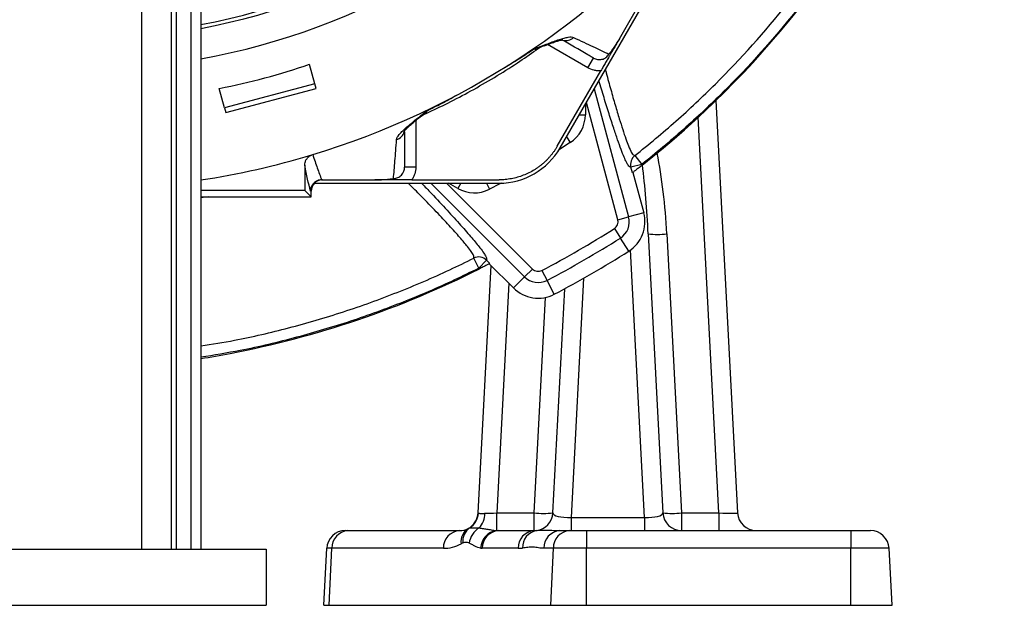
# Model space of a CAD drawing. Header units: millimetres. Extents: x 2549 to 3607, y 2373 to 3826.
# Tile 5 of 14: x 3080 to 3607, y 2373 to 2687. Entities that reach past the tile are written whole.
import ezdxf

# ---------------------------------------------------------------- set-up
doc = ezdxf.new("R2010")
doc.units = ezdxf.units.MM
doc.header["$LTSCALE"] = 2

msp = doc.modelspace()

# ---------------------------------------------------------------- linework, layer by layer
at = {"color": 7, "linetype": 'Continuous', "lineweight": 25}
for p, q in [((3145.6, 3192.84), (3145.6, 2403.4)), ((3161.58, 3192.84), (3161.58, 2403.4)), ((3164.09, 3192.84), (3164.09, 2403.4)), ((3172.08, 3192.84), (3172.08, 2403.4)), ((3177.37, 3192.84), (3177.37, 2403.4)), ((3369.68, 2618.35), (3444.3, 2747.59)), ((3401.36, 2676.78), (3442.55, 2748.12)), ((3384.47, 2661.26), (3387.47, 2666.45)), ((3238.36, 2652.66), (3235.56, 2663.09)), ((3368.14, 2619.24), (3391.47, 2659.66)), ((3238.36, 2652.66), (3190.06, 2639.72)), ((3239.01, 2650.21), (3238.36, 2652.66)), ((3190.06, 2639.72), (3187.27, 2650.15)), ((3190.72, 2637.27), (3239.01, 2650.21)), ((3453.06, 2643.74), (3464.63, 2422.88)), ((3190.06, 2639.72), (3190.72, 2637.27)), ((3409.63, 2614.23), (3413.35, 2609.53)), ((3233, 2609.02), (3233, 2595.61)), ((3413.35, 2609.53), (3407.56, 2607.98)), ((3413.35, 2609.53), (3413.48, 2609.02)), ((3292.41, 2608.1), (3286.41, 2608.1)), ((3408.35, 2605.02), (3407.56, 2607.98)), ((3408.61, 2605.22), (3414.4, 2583.59)), ((3238.19, 2599.46), (3336.96, 2599.46)), ((3242.04, 2601.24), (3270.52, 2601.24)), ((3290.3, 2601.24), (3336.96, 2601.24)), ((3233, 2595.61), (3177.37, 2595.61)), ((3236.46, 2592.16), (3233, 2595.61)), ((3236.46, 2595.24), (3236.04, 2595.24)), ((3236.46, 2592.16), (3236.46, 2595.24)), ((3177.37, 2592.16), (3236.46, 2592.16)), ((3414.4, 2583.59), (3406.34, 2581.43)), ((3400.55, 2579.88), (3406.34, 2581.43)), ((3398.7, 2575.13), (3401.91, 2570.07)), ((3416.8, 2572.3), (3424.63, 2422.88)), ((3426.79, 2572.3), (3434.62, 2422.88)), ((3406.38, 2563.02), (3401.91, 2570.07)), ((3326.08, 2553.93), (3323.39, 2559.28)), ((3326.08, 2553.93), (3330.31, 2558.16)), ((3330.31, 2558.16), (3332.04, 2556.44)), ((3344.7, 2543.35), (3331.76, 2556.29)), ((3325.8, 2422.88), (3332.74, 2555.32)), ((3326.43, 2553.57), (3326.08, 2553.93)), ((3354.85, 2553.49), (3350.61, 2549.26)), ((3359.89, 2552.72), (3362.66, 2547.41)), ((3344.7, 2543.35), (3350.61, 2549.26)), ((3366.53, 2540.01), (3362.66, 2547.41)), ((3365.8, 2422.88), (3372.09, 2542.96)), ((3335.78, 2422.88), (3355.81, 2422.88)), ((3335.78, 2413.43), (3335.78, 2422.88)), ((3355.81, 2413.4), (3355.81, 2422.88)), ((3375.54, 2420.5), (3414.9, 2420.5)), ((3375.54, 2420.5), (3375.54, 2413.4)), ((3414.9, 2420.5), (3414.9, 2413.4)), ((3434.62, 2422.88), (3434.62, 2413.4)), ((3434.62, 2422.88), (3454.65, 2422.88)), ((3454.65, 2422.88), (3454.65, 2413.4)), ((3254.71, 2413.4), (3256.11, 2413.4)), ((3256.11, 2413.4), (3315.81, 2413.4)), ((3336.66, 2413.4), (3355.81, 2413.4)), ((3369.55, 2413.4), (3374.68, 2413.4)), ((3374.68, 2413.4), (3383.78, 2413.4)), ((3383.78, 2413.4), (3383.78, 2403.92)), ((3383.78, 2413.4), (3525.22, 2413.4)), ((3525.22, 2413.4), (3535.73, 2413.4)), ((3525.22, 2413.4), (3525.22, 2403.92)), ((3012.37, 2403.4), (3212.37, 2403.4)), ((3212.37, 2403.4), (3212.37, 2373.4)), ((3243.12, 2373.4), (3244.72, 2403.92)), ((3247.47, 2403.92), (3244.72, 2403.92)), ((3246.08, 2373.4), (3247.47, 2403.92)), ((3307.16, 2403.92), (3247.47, 2403.92)), ((3347.16, 2403.92), (3328.01, 2403.92)), ((3366.03, 2403.92), (3360.91, 2403.92)), ((3364.64, 2373.4), (3366.03, 2403.92)), ((3383.78, 2403.92), (3366.03, 2403.92)), ((3383.78, 2373.4), (3383.78, 2403.92)), ((3525.22, 2403.92), (3383.78, 2403.92)), ((3525.22, 2373.4), (3525.22, 2403.92)), ((3545.71, 2403.92), (3525.22, 2403.92)), ((3547.31, 2373.4), (3545.71, 2403.92)), ((3012.37, 2373.4), (3212.37, 2373.4)), ((3243.12, 2373.4), (3246.08, 2373.4)), ((3246.08, 2373.4), (3364.64, 2373.4)), ((3364.64, 2373.4), (3383.78, 2373.4)), ((3383.78, 2373.4), (3525.22, 2373.4)), ((3525.22, 2373.4), (3547.31, 2373.4))]:
    msp.add_line(p, q, dxfattribs=at)
at = {"color": 8, "linetype": 'Continuous', "lineweight": 25}
for p, q in [((3384.47, 2661.26), (3362.91, 2673.71)), ((3387.96, 2650.01), (3406.34, 2581.43)), ((3383.17, 2641.71), (3383.17, 2636.1)), ((3400.55, 2579.88), (3383.72, 2642.67)), ((3379.93, 2636.1), (3383.17, 2636.1)), ((3292.41, 2633.01), (3292.41, 2608.1)), ((3454.65, 2422.88), (3443.55, 2634.72)), ((3373.08, 2624.23), (3375.06, 2621.17)), ((3350.61, 2549.26), (3300.4, 2599.46)), ((3308.88, 2599.46), (3354.85, 2553.49)), ((3314.85, 2596.65), (3309.99, 2599.46)), ((3316.47, 2599.46), (3314.85, 2596.65)), ((3330.17, 2599.46), (3331.83, 2596.21)), ((3181.37, 2592.16), (3177.37, 2591.58)), ((3414.9, 2420.5), (3407.39, 2563.71)), ((3342.23, 2545.83), (3335.78, 2422.88)), ((3382.25, 2548.56), (3375.54, 2420.5)), ((3355.81, 2422.88), (3361.86, 2538.32))]:
    msp.add_line(p, q, dxfattribs=at)
at = {"color": 8, "linetype": 'Continuous', "lineweight": 25, "flags": 128}
for points in [[(3375.06, 2621.17), (3369.8, 2617.81), (3369.09, 2617.36)], [(3338.12, 2599.48), (3337.37, 2599.09), (3331.83, 2596.21)]]:
    msp.add_lwpolyline(points, dxfattribs=at)
at = {"color": 7, "linetype": 'Continuous', "lineweight": 25}
for centre, radius, start, end in [((3112.37, 3026.24), 348, 280.765, 0), ((3112.37, 3026.24), 350, 280.7028, 0), ((3112.37, 3026.24), 365.99, 280.23, 0), ((3097.38, 3009.24), 510, 308.3028, 0.8402), ((3112.37, 3026.24), 430.02, 286.818, 319.8096), ((3368.37, 2654.39), 20, 110.7418, 125.1516), ((3306.41, 2618.62), 20, 114.826, 129.1758), ((3365.38, 2636.1), 17.79, 302.9632, 0), ((3112.37, 3026.24), 430.02, 278.6939, 286.8181), ((3336.96, 2637.24), 37.78, 270, 330), ((3413.37, 2609.52), 6.01, 128.4576, 194.9187), ((3323.75, 2612.06), 17.79, 240, 297.0368), ((3396.39, 2578.77), 18.65, 302.4037, 15), ((3396.39, 2578.77), 4.31, 302.4037, 15), ((3396.39, 2578.77), 10.3, 302.4037, 15), ((3112.37, 3026.24), 534.31, 297.5963, 302.4037), ((3421.8, 2620.15), 48.11, 264.0433, 275.9567), ((3112.37, 3026.24), 540.3, 297.5963, 302.4037), ((3112.37, 3026.24), 548.65, 297.5963, 302.4037), ((3326.07, 2553.91), 6.01, 45.0951, 116.5367), ((3097.38, 3009.24), 510, 280.8128, 296.6877), ((3357.89, 2556.54), 4.31, 225, 297.5963), ((3357.89, 2556.54), 10.3, 225, 297.5963), ((3357.89, 2556.54), 18.65, 225, 297.5963), ((3091.37, 3040.67), 542, 279.1298, 280.8128), ((3315.81, 2423.4), 10, 298.2304, 357), ((3315.93, 2423.37), 10.02, 301.4772, 356.7282), ((3317.78, 2422.7), 11.63, 317.3708, 359.8044), ((3360.81, 2470.73), 48.11, 264.0433, 275.9567), ((3355.81, 2423.4), 10, 276.9606, 357), ((3434.62, 2423.4), 10, 183, 270), ((3429.63, 2470.73), 48.11, 264.0433, 275.9567), ((3474.62, 2423.4), 10, 183, 270), ((3315.81, 2423.4), 10, 270, 298.2304), ((3324.81, 2407.5), 8.27, 121.0411, 188.349), ((3326.38, 2407.69), 8.84, 126.1579, 185.9451), ((3332.17, 2405.11), 11.32, 120.9775, 171.5889), ((3336.89, 2403.73), 9.76, 96.5117, 178.5463), ((3358.71, 2404.5), 9.13, 100.6448, 182.6763), ((3355.81, 2423.4), 10, 270, 276.9606), ((3254.71, 2403.4), 10, 90, 177), ((3256.79, 2404.1), 9.32, 94.1291, 181.1037), ((3316.48, 2404.1), 9.32, 94.1291, 181.1037), ((3337.33, 2404.1), 9.32, 94.1291, 181.1037), ((3356.48, 2404.1), 9.32, 94.1291, 181.1037), ((3370.23, 2404.1), 9.32, 94.1291, 181.1037), ((3375.35, 2404.1), 9.32, 94.1291, 181.1037), ((3535.73, 2403.4), 10, 3, 90), ((3307.16, 2423.92), 20, 270, 298.2304), ((3347.16, 2423.92), 20, 270, 276.9606)]:
    msp.add_arc(centre, radius, start, end, dxfattribs=at)
at = {"color": 8, "linetype": 'Continuous', "lineweight": 25}
for centre, radius, start, end in [((3372.78, 2681.78), 5.94, 253.3115, 313.7659), ((3280.49, 2628.48), 5.93, 286.1575, 346.0222)]:
    msp.add_arc(centre, radius, start, end, dxfattribs=at)
at = {"color": 7, "linetype": 'Continuous', "lineweight": 25}
for centre, major_axis, ratio, start_param, end_param in [((3112.12, 3027.2), (-99.51, 371.36), 0.999997, 3.076521, 3.206664), ((3242.46, 2595.24), (6, 0), 0.999848, 1.605714, 3.141593), ((3242.46, 2595.24), (6, 0), 0.999848, 1.570796, 1.605714), ((3335.84, 2423.4), (10.04, 0.53), 0.051695, 3.13616, 3.302953), ((3335.84, 2423.4), (10.04, 0.53), 0.051695, 4.015193, 4.704217), ((3375.84, 2423.4), (10.04, 0.62), 0.285677, 3.108965, 4.664612), ((3414.59, 2423.4), (10.04, -0.62), 0.285677, 4.760166, 6.315813), ((3454.59, 2423.4), (10.04, -0.53), 0.051695, 4.720561, 6.288618), ((3337.87, 2423.4), (11.23, 3.52), 0.833155, 4.276235, 4.352389), ((3329.22, 2423.92), (1.81, 19.97), 0.574205, 3.117372, 3.193527)]:
    msp.add_ellipse(centre, major_axis=major_axis, ratio=ratio, start_param=start_param, end_param=end_param, dxfattribs=at)
at = {"color": 8, "linetype": 'Continuous', "lineweight": 25}
for centre, major_axis, ratio, start_param, end_param in [((3406.83, 2571.03), (-4.32, 83.57), 0.238995, 4.715174, 5.262026), ((3406.83, 2571.55), (-4.2, 80.68), 0.123774, 4.715151, 5.191815)]:
    msp.add_ellipse(centre, major_axis=major_axis, ratio=ratio, start_param=start_param, end_param=end_param, dxfattribs=at)
at = {"color": 7, "linetype": 'Continuous', "lineweight": 25}
for points, knots in [([(3391.82, 3409.67), (3399.92, 3404.3), (3407.89, 3398.66), (3417.68, 3391.28), (3419.63, 3389.79), (3423.5, 3386.78), (3425.42, 3385.27), (3431.13, 3380.67), (3434.89, 3377.56), (3453.42, 3361.76), (3467.38, 3348.31), (3493.6, 3319.83), (3505.86, 3304.8), (3520.08, 3284.97), (3522.86, 3280.96), (3526.96, 3274.85), (3528.32, 3272.8), (3530.99, 3268.69), (3532.3, 3266.63), (3538.8, 3256.27), (3543.72, 3247.86), (3557.66, 3222.28), (3565.87, 3204.75), (3580.14, 3168.78), (3586.21, 3150.33), (3591.8, 3129.04), (3592.4, 3126.67), (3593.57, 3121.91), (3594.14, 3119.52), (3595.79, 3112.36), (3596.81, 3107.58), (3599.65, 3093.23), (3601.25, 3083.64), (3605.16, 3054.84), (3606.59, 3035.56), (3607.12, 2996.88), (3606.28, 2977.48), (3603.82, 2953.14), (3603.26, 2948.26), (3601.99, 2938.56), (3601.29, 2933.73), (3598.99, 2919.3), (3597.18, 2909.75), (3590.97, 2881.35), (3585.77, 2862.73), (3573.25, 2826.09), (3565.93, 2808.08), (3556.46, 2788.19), (3555.39, 2785.98), (3553.22, 2781.59), (3552.12, 2779.4), (3548.78, 2772.87), (3546.49, 2768.56), (3539.46, 2755.76), (3534.55, 2747.38), (3519.15, 2722.73), (3507.99, 2706.94), (3483.86, 2676.64), (3470.89, 2662.14), (3453.52, 2644.84), (3450, 2641.44), (3442.89, 2634.75), (3439.29, 2631.46), (3428.38, 2621.77), (3420.94, 2615.53), (3413.35, 2609.53)], [0, 0, 0, 0, 0.03125, 0.03125, 0.039063, 0.039063, 0.046875, 0.046875, 0.0625, 0.0625, 0.125, 0.125, 0.1875, 0.1875, 0.203125, 0.203125, 0.210937, 0.210937, 0.21875, 0.21875, 0.25, 0.25, 0.3125, 0.3125, 0.375, 0.375, 0.382812, 0.382812, 0.390625, 0.390625, 0.40625, 0.40625, 0.4375, 0.4375, 0.5, 0.5, 0.5625, 0.5625, 0.578125, 0.578125, 0.59375, 0.59375, 0.625, 0.625, 0.6875, 0.6875, 0.75, 0.75, 0.757813, 0.757813, 0.765625, 0.765625, 0.78125, 0.78125, 0.8125, 0.8125, 0.875, 0.875, 0.9375, 0.9375, 0.953125, 0.953125, 0.96875, 0.96875, 1, 1, 1, 1]), ([(3409.63, 2614.23), (3417.13, 2620.16), (3424.48, 2626.32), (3435.26, 2635.89), (3438.81, 2639.14), (3445.84, 2645.75), (3449.32, 2649.12), (3466.48, 2666.2), (3479.29, 2680.53), (3503.13, 2710.46), (3514.15, 2726.06), (3529.37, 2750.4), (3534.23, 2758.68), (3541.17, 2771.33), (3543.43, 2775.58), (3546.73, 2782.03), (3547.82, 2784.19), (3549.96, 2788.53), (3551.02, 2790.71), (3560.38, 2810.36), (3567.62, 2828.15), (3579.99, 2864.34), (3585.13, 2882.74), (3591.28, 2910.79), (3593.06, 2920.22), (3595.34, 2934.48), (3596.04, 2939.25), (3597.29, 2948.83), (3597.85, 2953.65), (3600.29, 2977.69), (3601.12, 2996.86), (3600.6, 3035.08), (3599.2, 3054.12), (3595.35, 3082.57), (3593.78, 3092.04), (3590.97, 3106.22), (3589.96, 3110.94), (3588.34, 3118.02), (3587.78, 3120.38), (3586.62, 3125.08), (3586.02, 3127.42), (3580.51, 3148.46), (3574.52, 3166.69), (3560.42, 3202.23), (3552.32, 3219.54), (3538.56, 3244.81), (3533.7, 3253.12), (3527.28, 3263.36), (3525.98, 3265.39), (3523.34, 3269.46), (3522.01, 3271.48), (3517.96, 3277.51), (3515.2, 3281.48), (3501.16, 3301.07), (3489.05, 3315.92), (3463.15, 3344.06), (3449.36, 3357.34), (3431.06, 3372.95), (3427.35, 3376.03), (3421.7, 3380.56), (3419.8, 3382.06), (3415.98, 3385.04), (3414.05, 3386.51), (3404.39, 3393.8), (3396.52, 3399.37), (3388.51, 3404.67)], [0, 0, 0, 0, 0.03125, 0.03125, 0.046875, 0.046875, 0.0625, 0.0625, 0.125, 0.125, 0.1875, 0.1875, 0.21875, 0.21875, 0.234375, 0.234375, 0.242188, 0.242188, 0.25, 0.25, 0.3125, 0.3125, 0.375, 0.375, 0.40625, 0.40625, 0.421875, 0.421875, 0.4375, 0.4375, 0.5, 0.5, 0.5625, 0.5625, 0.59375, 0.59375, 0.609375, 0.609375, 0.617188, 0.617188, 0.625, 0.625, 0.6875, 0.6875, 0.75, 0.75, 0.78125, 0.78125, 0.789062, 0.789062, 0.796875, 0.796875, 0.8125, 0.8125, 0.875, 0.875, 0.9375, 0.9375, 0.953125, 0.953125, 0.960937, 0.960937, 0.96875, 0.96875, 1, 1, 1, 1]), ([(3355.7, 2671.32), (3355.86, 2671.38), (3356.03, 2671.44), (3356.35, 2671.57), (3356.84, 2671.76), (3357.96, 2672.19), (3358.89, 2672.55), (3360.72, 2673.27), (3361.9, 2673.72), (3365.28, 2675.01), (3367.33, 2675.77), (3369.62, 2676.52), (3370.07, 2676.67), (3370.93, 2676.93), (3371.34, 2677.05), (3372.53, 2677.37), (3373.25, 2677.53), (3375.2, 2677.84), (3376.21, 2677.82), (3376.89, 2677.49)], [0, 0, 0, 0, 0.015625, 0.015625, 0.03125, 0.0625, 0.125, 0.125, 0.25, 0.25, 0.5, 0.5, 0.5625, 0.5625, 0.625, 0.625, 0.75, 0.75, 1, 1, 1, 1]), ([(3376.89, 2677.49), (3380.64, 2675.68), (3384.05, 2674.06), (3390.31, 2671.09), (3393.16, 2669.75), (3395.78, 2668.52)], [0, 0, 0, 0, 0.5, 0.5, 1, 1, 1, 1]), ([(3360.89, 2672.96), (3360.98, 2672.99), (3362.42, 2673.55), (3364.6, 2674.35), (3367.29, 2675.28), (3369.21, 2675.84), (3370.46, 2676.13), (3371.14, 2676.2), (3371.14, 2676.2), (3371.14, 2676.2)], [0, 0, 0, 0, 0.0157857, 0.2558622, 0.4543545, 0.6327632, 0.7888853, 0.9231155, 1, 1, 1, 1]), ([(3387.47, 2666.45), (3386.73, 2666.88), (3383.85, 2668.55), (3378.7, 2671.52), (3373.47, 2674.54), (3371.05, 2675.93)], [0, 0, 0, 0, 0.157229, 0.611203, 1, 1, 1, 1]), ([(3401.36, 2676.78), (3400.92, 2676.03), (3400.5, 2675.29), (3399.66, 2673.83), (3399.25, 2673.13), (3398.46, 2671.76), (3398.08, 2671.1), (3397.49, 2670.08), (3397.29, 2669.73), (3396.98, 2669.2), (3396.88, 2669.02), (3396.66, 2668.64), (3396.55, 2668.45), (3396.33, 2668.07), (3396.22, 2667.88), (3396.01, 2667.51), (3395.9, 2667.32), (3395.58, 2666.77), (3395.38, 2666.42), (3394.78, 2665.39), (3394.4, 2664.72), (3393.6, 2663.34), (3393.2, 2662.64), (3392.35, 2661.18), (3391.91, 2660.42), (3391.47, 2659.66)], [0, 0, 0, 0, 0.125, 0.125, 0.25, 0.25, 0.375, 0.375, 0.4375, 0.4375, 0.46875, 0.46875, 0.5, 0.5, 0.53125, 0.53125, 0.5625, 0.5625, 0.625, 0.625, 0.75, 0.75, 0.875, 0.875, 1, 1, 1, 1]), ([(3401.36, 2676.78), (3400.87, 2675.94), (3400.39, 2675.13), (3399.4, 2673.56), (3398.92, 2672.83), (3397.99, 2671.46), (3397.53, 2670.82), (3396.86, 2669.92), (3396.64, 2669.63), (3396.21, 2669.07), (3396, 2668.79), (3395.78, 2668.52)], [0, 0, 0, 0, 0.25, 0.25, 0.5, 0.5, 0.75, 0.75, 0.875, 0.875, 1, 1, 1, 1]), ([(3298, 2636.79), (3301.88, 2638.62), (3309.93, 2642.42), (3322.09, 2648.86), (3334.52, 2656.04), (3346.19, 2663.36), (3353.51, 2668.46), (3356.83, 2670.76)], [0, 0, 0, 0, 0.189157, 0.392407, 0.606676, 0.821909, 1, 1, 1, 1]), ([(3340.35, 2661.65), (3341.65, 2662.42), (3342.94, 2663.2), (3345.52, 2664.78), (3349.37, 2667.18), (3353.18, 2669.64), (3355.7, 2671.32)], [0, 0, 0, 0, 0.25, 0.25, 0.5, 1, 1, 1, 1]), ([(3387.47, 2666.45), (3387.82, 2666.25), (3388.18, 2666.09), (3388.92, 2665.83), (3389.3, 2665.74), (3390.08, 2665.62), (3390.48, 2665.6), (3391.26, 2665.63), (3391.66, 2665.68), (3392.43, 2665.87), (3392.8, 2666), (3393.52, 2666.33), (3393.87, 2666.53), (3394.83, 2667.23), (3395.37, 2667.83), (3395.78, 2668.52)], [0, 0, 0, 0, 0.125, 0.125, 0.25, 0.25, 0.375, 0.375, 0.5, 0.5, 0.625, 0.625, 0.75, 0.75, 1, 1, 1, 1]), ([(3391.47, 2659.66), (3390.86, 2659.61), (3390.26, 2659.61), (3389.04, 2659.7), (3388.44, 2659.8), (3386.66, 2660.2), (3385.53, 2660.65), (3384.47, 2661.26)], [0, 0, 0, 0, 0.25, 0.25, 0.5, 0.5, 1, 1, 1, 1]), ([(3298.09, 2638.05), (3300.79, 2639.4), (3303.49, 2640.77), (3307.5, 2642.89), (3308.83, 2643.6), (3311.49, 2645.05), (3312.81, 2645.78), (3314.13, 2646.51)], [0, 0, 0, 0, 0.5, 0.5, 0.75, 0.75, 1, 1, 1, 1]), ([(3282.14, 2622.79), (3282.19, 2623.54), (3282.68, 2624.42), (3283.92, 2625.95), (3284.42, 2626.49), (3285.29, 2627.36), (3285.6, 2627.66), (3286.26, 2628.27), (3286.6, 2628.59), (3288.39, 2630.19), (3290.07, 2631.59), (3292.88, 2633.87), (3293.87, 2634.67), (3295.41, 2635.9), (3295.93, 2636.32), (3296.73, 2636.96), (3297, 2637.18), (3297.54, 2637.61), (3297.81, 2637.83), (3298.09, 2638.05)], [0, 0, 0, 0, 0.25, 0.25, 0.375, 0.375, 0.4375, 0.4375, 0.5, 0.5, 0.75, 0.75, 0.875, 0.875, 0.9375, 0.9375, 0.96875, 0.96875, 1, 1, 1, 1]), ([(3286.12, 2627.1), (3286.12, 2627.09), (3286.08, 2627.01), (3286.26, 2627.33), (3286.79, 2627.95), (3287.81, 2629.02), (3289.38, 2630.47), (3291.46, 2632.25), (3293.19, 2633.66), (3294.06, 2634.37)], [0, 0, 0, 0, 0.012998, 0.130457, 0.265218, 0.421349, 0.599942, 0.799775, 1, 1, 1, 1]), ([(3286.41, 2627.02), (3286.41, 2624.25), (3286.41, 2618.22), (3286.41, 2612.29), (3286.41, 2608.96), (3286.41, 2608.1)], [0, 0, 0, 0, 0.387627, 0.84247, 1, 1, 1, 1]), ([(3280.47, 2601.94), (3280.71, 2604.83), (3280.98, 2607.97), (3281.54, 2614.87), (3281.83, 2618.63), (3282.14, 2622.79)], [0, 0, 0, 0, 0.5, 0.5, 1, 1, 1, 1]), ([(3368.14, 2619.24), (3368, 2619.01), (3367.73, 2618.54), (3367.29, 2617.85), (3366.85, 2617.16), (3366.39, 2616.49), (3365.91, 2615.83), (3365.41, 2615.18), (3364.91, 2614.54), (3364.56, 2614.12), (3364.38, 2613.91)], [0, 0, 0, 0, 0.125008, 0.249885, 0.374695, 0.499504, 0.624374, 0.749371, 0.874559, 1, 1, 1, 1]), ([(3233, 2609.02), (3233, 2609.55), (3233.07, 2610.08), (3233.28, 2610.85), (3233.37, 2611.1), (3233.57, 2611.59), (3233.69, 2611.83), (3234.09, 2612.51), (3234.42, 2612.94), (3235.17, 2613.68), (3235.6, 2614), (3236.06, 2614.26)], [0, 0, 0, 0, 0.25, 0.25, 0.375, 0.375, 0.5, 0.5, 0.75, 0.75, 1, 1, 1, 1]), ([(3236.06, 2614.26), (3236.18, 2614.33), (3236.42, 2614.46), (3236.67, 2614.56), (3236.79, 2614.61)], [0, 0, 0, 0, 0.5006992, 1, 1, 1, 1]), ([(3237.26, 2614.78), (3238.08, 2612.22), (3238.89, 2609.83), (3240.48, 2605.33), (3241.27, 2603.23), (3242.03, 2601.24)], [0, 0, 0, 0, 0.5, 0.5, 1, 1, 1, 1]), ([(3361.17, 2610.59), (3361.36, 2610.77), (3361.74, 2611.12), (3362.29, 2611.65), (3362.83, 2612.2), (3363.36, 2612.76), (3363.88, 2613.33), (3364.21, 2613.72), (3364.38, 2613.91)], [0, 0, 0, 0, 0.166794, 0.333435, 0.5, 0.666565, 0.833206, 1, 1, 1, 1]), ([(3236.04, 2595.24), (3235.53, 2597.22), (3235.03, 2599.34), (3234.01, 2603.92), (3233.51, 2606.37), (3233, 2609.02)], [0, 0, 0, 0, 0.5, 0.5, 1, 1, 1, 1]), ([(3361.17, 2610.59), (3360.96, 2610.41), (3360.55, 2610.04), (3359.92, 2609.51), (3359.27, 2608.98), (3358.62, 2608.48), (3357.95, 2607.99), (3357.28, 2607.52), (3356.59, 2607.06), (3355.19, 2606.17), (3353.02, 2604.96), (3349.98, 2603.62), (3346.83, 2602.56), (3344.13, 2601.93), (3341.94, 2601.57), (3340.28, 2601.38), (3338.63, 2601.26), (3337.52, 2601.25), (3336.96, 2601.24)], [0, 0, 0, 0, 0.031278, 0.062496, 0.093671, 0.124817, 0.155953, 0.187093, 0.218256, 0.249456, 0.373927, 0.499002, 0.624284, 0.749251, 0.812094, 0.874744, 0.937335, 1, 1, 1, 1]), ([(3413.48, 2609.02), (3412.86, 2608.52), (3412.24, 2608.04), (3411.05, 2607.11), (3410.51, 2606.69), (3409.78, 2606.13), (3409.56, 2605.96), (3409.17, 2605.65), (3409, 2605.52), (3408.71, 2605.29), (3408.59, 2605.2), (3408.42, 2605.08), (3408.37, 2605.03), (3408.35, 2605.02)], [0, 0, 0, 0, 0.25, 0.25, 0.5, 0.5, 0.625, 0.625, 0.75, 0.75, 0.875, 0.875, 1, 1, 1, 1]), ([(3280.47, 2601.94), (3281.27, 2601.95), (3282.06, 2602.12), (3283.15, 2602.6), (3283.5, 2602.8), (3284.14, 2603.26), (3284.44, 2603.52), (3284.98, 2604.09), (3285.23, 2604.41), (3285.65, 2605.07), (3285.83, 2605.43), (3286.12, 2606.16), (3286.23, 2606.54), (3286.37, 2607.31), (3286.41, 2607.71), (3286.41, 2608.1)], [0, 0, 0, 0, 0.25, 0.25, 0.375, 0.375, 0.5, 0.5, 0.625, 0.625, 0.75, 0.75, 0.875, 0.875, 1, 1, 1, 1]), ([(3292.41, 2608.1), (3292.41, 2606.88), (3292.23, 2605.69), (3291.69, 2603.94), (3291.47, 2603.37), (3290.94, 2602.27), (3290.64, 2601.75), (3290.3, 2601.24)], [0, 0, 0, 0, 0.5, 0.5, 0.75, 0.75, 1, 1, 1, 1]), ([(3242.03, 2601.24), (3241.64, 2601.24), (3241.25, 2601.2), (3240.48, 2601.05), (3240.1, 2600.93), (3239.38, 2600.63), (3239.03, 2600.45), (3238.38, 2600.01), (3238.07, 2599.76), (3237.52, 2599.21), (3237.27, 2598.9), (3236.83, 2598.25), (3236.65, 2597.9), (3236.35, 2597.18), (3236.23, 2596.8), (3236.08, 2596.03), (3236.04, 2595.63), (3236.04, 2595.24)], [0, 0, 0, 0, 0.125, 0.125, 0.25, 0.25, 0.375, 0.375, 0.5, 0.5, 0.625, 0.625, 0.75, 0.75, 0.875, 0.875, 1, 1, 1, 1]), ([(3270.52, 2601.24), (3271.49, 2601.24), (3272.44, 2601.26), (3274.29, 2601.33), (3275.16, 2601.38), (3276.82, 2601.51), (3277.6, 2601.58), (3278.71, 2601.71), (3279.07, 2601.75), (3279.78, 2601.84), (3280.13, 2601.89), (3280.47, 2601.94)], [0, 0, 0, 0, 0.25, 0.25, 0.5, 0.5, 0.75, 0.75, 0.875, 0.875, 1, 1, 1, 1]), ([(3290.3, 2601.24), (3289.42, 2601.24), (3288.57, 2601.24), (3286.89, 2601.24), (3286.08, 2601.24), (3284.5, 2601.24), (3283.73, 2601.24), (3282.56, 2601.24), (3282.16, 2601.24), (3281.54, 2601.24), (3281.33, 2601.24), (3280.9, 2601.24), (3280.67, 2601.24), (3280.24, 2601.24), (3280.02, 2601.24), (3279.59, 2601.24), (3279.37, 2601.24), (3278.74, 2601.24), (3278.33, 2601.24), (3277.14, 2601.24), (3276.37, 2601.24), (3274.78, 2601.24), (3273.97, 2601.24), (3272.28, 2601.24), (3271.4, 2601.24), (3270.52, 2601.24)], [0, 0, 0, 0, 0.125, 0.125, 0.25, 0.25, 0.375, 0.375, 0.4375, 0.4375, 0.46875, 0.46875, 0.5, 0.5, 0.53125, 0.53125, 0.5625, 0.5625, 0.625, 0.625, 0.75, 0.75, 0.875, 0.875, 1, 1, 1, 1]), ([(3332.04, 2556.44), (3332.02, 2556.43), (3331.97, 2556.4), (3331.79, 2556.31), (3331.67, 2556.24), (3331.36, 2556.08), (3331.18, 2555.99), (3330.76, 2555.77), (3330.52, 2555.65), (3329.74, 2555.25), (3329.13, 2554.94), (3327.83, 2554.28), (3327.13, 2553.93), (3326.43, 2553.57)], [0, 0, 0, 0, 0.125, 0.125, 0.25, 0.25, 0.375, 0.375, 0.5, 0.5, 0.75, 0.75, 1, 1, 1, 1]), ([(3325.93, 2422.8), (3326.03, 2422.77), (3326.18, 2422.72), (3326.58, 2422.65), (3326.82, 2422.62), (3327.41, 2422.59), (3327.76, 2422.6), (3328.53, 2422.63), (3328.95, 2422.66), (3329.41, 2422.66)], [0, 0, 0, 0, 0.25, 0.25, 0.5, 0.5, 0.75, 0.75, 1, 1, 1, 1]), ([(3321.16, 2414.82), (3321.38, 2414.87), (3321.68, 2414.9), (3322.38, 2414.93), (3322.77, 2414.94), (3323.64, 2414.94), (3324.12, 2414.93), (3325.16, 2414.9), (3325.71, 2414.87), (3326.34, 2414.82)], [0, 0, 0, 0, 0.25, 0.25, 0.5, 0.5, 0.75, 0.75, 1, 1, 1, 1]), ([(3326.34, 2414.82), (3327.05, 2414.75), (3327.79, 2414.65), (3329.34, 2414.41), (3330.14, 2414.28), (3331.76, 2413.99), (3332.57, 2413.85), (3334.19, 2413.59), (3335, 2413.48), (3335.78, 2413.43)], [0, 0, 0, 0, 0.25, 0.25, 0.5, 0.5, 0.75, 0.75, 1, 1, 1, 1]), ([(3357.02, 2413.47), (3357.55, 2413.54), (3358.16, 2413.62), (3359.67, 2413.71), (3360.58, 2413.73), (3362.19, 2413.7), (3362.77, 2413.68), (3363.99, 2413.63), (3364.63, 2413.59), (3366.64, 2413.49), (3368.09, 2413.4), (3369.55, 2413.4)], [0, 0, 0, 0, 0.25, 0.25, 0.5, 0.5, 0.625, 0.625, 0.75, 0.75, 1, 1, 1, 1]), ([(3320.97, 2406.77), (3320.69, 2406.89), (3320.41, 2406.96), (3319.86, 2407.06), (3319.57, 2407.09), (3319.01, 2407.09), (3318.73, 2407.06), (3318.16, 2406.96), (3317.87, 2406.89), (3317.59, 2406.77)], [0, 0, 0, 0, 0.25, 0.25, 0.5, 0.5, 0.75, 0.75, 1, 1, 1, 1]), ([(3327.14, 2403.98), (3326.06, 2404.12), (3325.03, 2404.53), (3323.5, 2405.34), (3323, 2405.65), (3321.99, 2406.25), (3321.48, 2406.54), (3320.97, 2406.77)], [0, 0, 0, 0, 0.5, 0.5, 0.75, 0.75, 1, 1, 1, 1]), ([(3360.91, 2403.92), (3359.96, 2403.92), (3359.02, 2404.04), (3357.15, 2404.32), (3356.21, 2404.47), (3354.79, 2404.56), (3354.32, 2404.57), (3353.38, 2404.54), (3352.9, 2404.5), (3351.48, 2404.34), (3350.53, 2404.19), (3349.59, 2404.07)], [0, 0, 0, 0, 0.25, 0.25, 0.5, 0.5, 0.625, 0.625, 0.75, 0.75, 1, 1, 1, 1])]:
    msp.add_open_spline(points, degree=3, knots=knots, dxfattribs=at)
at = {"color": 8, "linetype": 'Continuous', "lineweight": 25}
for points, knots in [([(3360.86, 2673.01), (3359.97, 2672.67), (3358.46, 2672.08), (3356.52, 2671.53), (3355.71, 2671.32), (3355.7, 2671.32)], [0, 0, 0, 0, 0.588989, 0.994531, 1, 1, 1, 1]), ([(3356.82, 2670.77), (3356.81, 2670.79), (3356.79, 2670.84), (3356.08, 2671.15), (3355.7, 2671.32)], [0, 0, 0, 0, 0.454761, 1, 1, 1, 1]), ([(3393.86, 2660.23), (3394.02, 2659.64), (3395.01, 2655.86), (3396.78, 2649.49), (3399.14, 2641.2), (3401.28, 2634.04), (3403.18, 2628.01), (3404.83, 2623.11), (3406.45, 2618.7), (3407.85, 2615.61), (3408.87, 2614.42), (3409.38, 2614.29), (3409.63, 2614.23)], [0, 0, 0, 0, 0.019197, 0.122907, 0.226989, 0.330634, 0.42473, 0.519168, 0.613227, 0.743693, 0.874474, 1, 1, 1, 1]), ([(3407.56, 2607.98), (3407.31, 2608.04), (3406.87, 2608.16), (3406.08, 2608.96), (3405.14, 2610.6), (3403.9, 2613.34), (3402.33, 2617.37), (3400.47, 2622.56), (3398.31, 2628.92), (3395.87, 2636.51), (3393.22, 2645.05), (3391.36, 2651.28), (3390.45, 2654.32)], [0, 0, 0, 0, 0.1227774, 0.212445, 0.30227, 0.391731, 0.4889889, 0.5866311, 0.6839228, 0.7906814, 0.8978845, 1, 1, 1, 1]), ([(3298.09, 2638.05), (3298.08, 2638.05), (3297.49, 2637.45), (3296.04, 2636.04), (3294.78, 2635.02), (3294.03, 2634.42)], [0, 0, 0, 0, 0.005458, 0.410172, 1, 1, 1, 1]), ([(3298.09, 2638.05), (3298.04, 2637.65), (3297.96, 2636.88), (3297.98, 2636.83), (3298, 2636.8)], [0, 0, 0, 0, 0.522383, 1, 1, 1, 1]), ([(3323.39, 2559.28), (3323.45, 2559.47), (3323.56, 2559.85), (3323.38, 2560.8), (3322.27, 2562.65), (3319.99, 2565.69), (3316.17, 2570.26), (3310.52, 2576.55), (3303.49, 2584.05), (3296.09, 2591.71), (3290.71, 2597.12), (3288.37, 2599.46)], [0, 0, 0, 0, 0.093543, 0.18697, 0.283342, 0.379716, 0.50757, 0.639261, 0.767413, 0.899022, 1, 1, 1, 1]), ([(3295.54, 2599.46), (3297.3, 2597.61), (3302.21, 2592.49), (3309.3, 2584.85), (3316.66, 2576.75), (3322.6, 2569.95), (3326.65, 2565.02), (3328.94, 2561.89), (3330, 2560.05), (3330.41, 2558.85), (3330.35, 2558.39), (3330.31, 2558.16)], [0, 0, 0, 0, 0.075735, 0.21008, 0.344391, 0.478955, 0.613496, 0.709523, 0.806127, 0.903255, 1, 1, 1, 1]), ([(3177.37, 2512.29), (3183.4, 2513.25), (3199.19, 2515.78), (3224.7, 2521.81), (3253.8, 2530.29), (3282.6, 2540.71), (3305.74, 2550.61), (3319.14, 2557.2), (3323.39, 2559.28)], [0, 0, 0, 0, 0.118842, 0.311459, 0.510185, 0.709094, 0.907821, 1, 1, 1, 1]), ([(3326.08, 2553.93), (3321.78, 2551.81), (3308.51, 2545.29), (3285.7, 2535.51), (3257.5, 2525.22), (3228.41, 2516.58), (3201.68, 2510.15), (3184.43, 2507.35), (3177.37, 2506.21)], [0, 0, 0, 0, 0.0916117, 0.2829478, 0.4744493, 0.6657846, 0.8632986, 1, 1, 1, 1])]:
    msp.add_open_spline(points, degree=3, knots=knots, dxfattribs=at)
at = {"color": 7, "linetype": 'Continuous', "lineweight": 25}
for points in [[(3242.03, 2601.24), (3242.04, 2601.24), (3242.04, 2601.24), (3242.04, 2601.24)], [(3320.54, 2414.59), (3320.71, 2414.68), (3320.92, 2414.76), (3321.16, 2414.82)], [(3317.59, 2406.77), (3317.26, 2406.63), (3316.94, 2406.47), (3316.62, 2406.3)]]:
    msp.add_open_spline(points, degree=3, dxfattribs=at)

doc.saveas('drawing.dxf')
